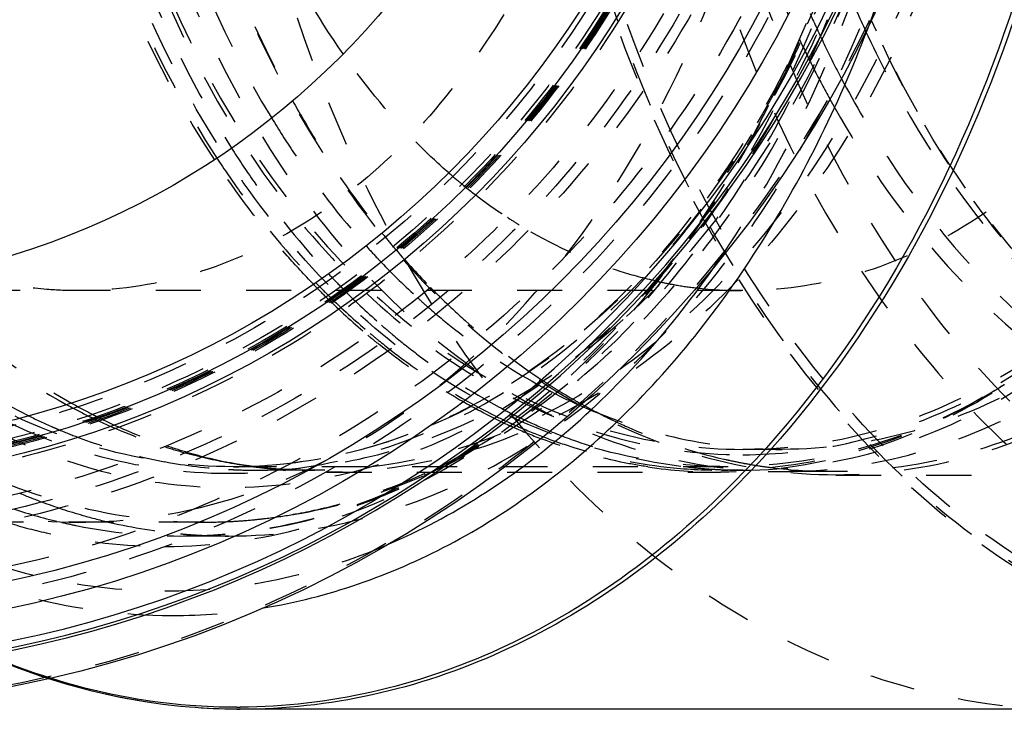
# Model space of a CAD drawing. Header units: millimetres. Extents: x 229 to 769, y 324 to 676.
# Tile 3 of 11: x 444 to 586, y 324 to 423. Entities that reach past the tile are written whole.
import ezdxf

# ---------------------------------------------------------------- set-up
doc = ezdxf.new("R2010")
doc.units = ezdxf.units.MM
doc.header["$LTSCALE"] = 65.185185
doc.linetypes.add('HIDDEN', pattern=[0.2, 0.1, -0.1])
for name, color, linetype in [('FASEN', 7, 'CONTINUOUS'), ('KOERPER', 7, 'CONTINUOUS'), ('KONST.EL_MIT_GEO', 7, 'CONTINUOUS')]:
    doc.layers.add(name, color=color, linetype=linetype)

msp = doc.modelspace()

# ---------------------------------------------------------------- linework, layer by layer
at = {"layer": 'FASEN', "color": 8, "linetype": 'HIDDEN'}
msp.add_circle((408.72, 498.5), 140, dxfattribs=at)
for centre, radius, start, end in [((540.29, 443.42), 86.06, 299.4976, 301.3376), ((539.61, 444.55), 87.38, 301.3344, 301.8838)]:
    msp.add_arc(centre, radius, start, end, dxfattribs=at)
for points, knots in [([(545.9, 358.5), (539.4, 358.5), (526.1, 360.39), (507.22, 368.64), (489.98, 381.88), (469.43, 406.08), (451.6, 445.53), (444.47, 498.5), (451.6, 551.47), (469.43, 590.92), (489.98, 615.12), (507.22, 628.36), (526.1, 636.61), (539.4, 638.5), (545.9, 638.5)], [0, 0, 0, 0, 0.051728, 0.105332, 0.162247, 0.223214, 0.356474, 0.5, 0.643525, 0.776786, 0.837753, 0.894668, 0.948271, 1, 1, 1, 1]), ([(582.67, 368.51), (577, 365.31), (565.06, 360.26), (552.2, 358.5), (545.9, 358.5)], [0, 0, 0, 0, 0.508412, 1, 1, 1, 1])]:
    msp.add_open_spline(points, degree=3, knots=knots, dxfattribs=at)
at = {"layer": 'KOERPER', "color": 8, "linetype": 'HIDDEN'}
for p, q in [((508.01, 398.85), (507.87, 398.96)), ((548.02, 383.9), (408.72, 383.9)), ((470.24, 350.5), (408.72, 350.5))]:
    msp.add_line(p, q, dxfattribs=at)
msp.add_circle((408.72, 498.5), 148, dxfattribs=at)
at = {"layer": 'KOERPER', "color": 7, "linetype": 'Continuous'}
msp.add_circle((408.72, 498.5), 114.6, dxfattribs=at)
at = {"layer": 'KOERPER', "color": 8, "linetype": 'HIDDEN'}
for centre, radius, start, end in [((558.87, 462.16), 81.21, 228.9724, 230.718), ((557.95, 461.03), 79.76, 230.7222, 231.1079), ((555.47, 457.83), 75.71, 231.1765, 236.7671), ((553.61, 455.03), 72.34, 236.7831, 238.4114), ((548.31, 443.16), 59.29, 257.5568, 258.3164), ((548.22, 442.77), 58.88, 258.3153, 260.18), ((548.11, 442.1), 58.21, 260.1783, 263.2914), ((548.03, 441.44), 57.54, 263.2941, 269.9931), ((452.05, 425.21), 74.71, 270.0171, 283.6903)]:
    msp.add_arc(centre, radius, start, end, dxfattribs=at)
for points, knots in [([(347.42, 498.5), (347.42, 479.44), (352.38, 442.48), (371.23, 400.8), (392.96, 375.22), (411.18, 361.22), (431.14, 352.49), (445.2, 350.5), (452.07, 350.5)], [0, 0, 0, 0, 0.287048, 0.553568, 0.675502, 0.789331, 0.896544, 1, 1, 1, 1]), ([(533.11, 498.5), (533.11, 483.74), (529.26, 455.12), (514.67, 422.85), (497.85, 403.04), (483.73, 392.2), (468.28, 385.44), (457.39, 383.9), (452.07, 383.9)], [0, 0, 0, 0, 0.287048, 0.553568, 0.675502, 0.789331, 0.896544, 1, 1, 1, 1]), ([(629.06, 498.5), (629.06, 483.74), (625.21, 455.12), (610.62, 422.85), (593.8, 403.04), (579.69, 392.2), (564.23, 385.44), (553.34, 383.9), (548.02, 383.9)], [0, 0, 0, 0, 0.287048, 0.553568, 0.675502, 0.789331, 0.896544, 1, 1, 1, 1]), ([(469.73, 352.62), (474.47, 353.77), (483.92, 357.04), (502.09, 367.2), (522.52, 386.58), (541.01, 417.14), (548.85, 440.69), (551.68, 453.13)], [0, 0, 0, 0, 0.107593, 0.219089, 0.457232, 0.718658, 1, 1, 1, 1]), ([(505.57, 400.89), (504.16, 402.11), (498.55, 407.34), (493.63, 413.29), (490.31, 418.06)], [0, 0, 0, 0, 0.242346, 1, 1, 1, 1]), ([(535.53, 385.27), (533.82, 385.65), (526.9, 387.5), (520.32, 390.57), (515.72, 393.4)], [0, 0, 0, 0, 0.244905, 1, 1, 1, 1]), ([(452.07, 383.9), (450.56, 383.9), (444.49, 384.14), (438.46, 385.35), (434.12, 386.75)], [0, 0, 0, 0, 0.248472, 1, 1, 1, 1])]:
    msp.add_open_spline(points, degree=3, knots=knots, dxfattribs=at)
at = {"layer": 'KOERPER', "color": 7, "linetype": 'Continuous'}
msp.add_open_spline([(490.31, 418.06), (486.51, 423.51), (472.58, 448.11), (466.99, 476.98), (466.99, 498.5)], degree=3, knots=[0, 0, 0, 0, 0.235913, 1, 1, 1, 1], dxfattribs=at)
at = {"layer": 'KONST.EL_MIT_GEO', "color": 8, "linetype": 'HIDDEN'}
for p, q in [((559.75, 419.48), (559.87, 419.24)), ((558.14, 416.15), (558.29, 415.85)), ((497.85, 389.9), (497.96, 389.78)), ((495.66, 388.16), (495.81, 388.01)), ((490.32, 384.13), (490.45, 384)), ((488.34, 382.5), (488.17, 382.67)), ((488.52, 382.89), (488.7, 382.72)), ((553.68, 361), (548.02, 361)), ((545.27, 359.59), (545.39, 359.57)), ((545.39, 359.57), (545.54, 359.53)), ((473.8, 359.1), (475.47, 358.8)), ((545.9, 358.5), (474.48, 358.5)), ((474.58, 358.97), (474.82, 358.92)), ((486.22, 358), (477.66, 358)), ((487.92, 357.7), (544.77, 357.7)), ((548.02, 358), (544.98, 358)), ((561.1, 357.8), (553.68, 357.8)), ((561.46, 357.3), (639.24, 357.3)), ((451.7, 350.03), (451.98, 349.97)), ((473.78, 348.5), (466.79, 348.5)), ((496.63, 347.21), (496.88, 347.32))]:
    msp.add_line(p, q, dxfattribs=at)
at = {"layer": 'KONST.EL_MIT_GEO', "color": 7, "linetype": 'Continuous'}
for p, q in [((478.68, 338.1), (478.83, 338.12)), ((595.4, 323.5), (475.48, 323.5))]:
    msp.add_line(p, q, dxfattribs=at)
for radius in [175, 163.86, 160, 142.5, 140.7, 137.5]:
    msp.add_circle((408.72, 498.5), radius, dxfattribs=at)
at = {"layer": 'KONST.EL_MIT_GEO', "color": 8, "linetype": 'HIDDEN'}
for radius in [174.71, 161.46, 157.93, 151.5, 150, 148, 143, 141.2, 141, 140.8, 140.5, 140, 138.27]:
    msp.add_circle((408.72, 498.5), radius, dxfattribs=at)
at = {"layer": 'KONST.EL_MIT_GEO', "color": 7, "linetype": 'Continuous'}
for centre, radius, start, end in [((408.72, 498.5), 169.84, 108.2065, 71.7935), ((408.72, 498.5), 169.46, 108.2136, 71.7864), ((408.72, 498.5), 168.5, 108.2222, 71.7778), ((475.48, 411.17), 87.67, 269.6666, 270), ((474.98, 410.9), 87.1, 270, 270.3224)]:
    msp.add_arc(centre, radius, start, end, dxfattribs=at)
at = {"layer": 'KONST.EL_MIT_GEO', "color": 8, "linetype": 'HIDDEN'}
for centre, radius, start, end in [((709.77, 488.11), 158.75, 202.5898, 204.8686), ((700.41, 486.98), 156.02, 203.8575, 205.6369), ((694.69, 485.46), 153.13, 205.2265, 206.9114), ((695.9, 484.81), 151.02, 205.7364, 207.7202), ((690.13, 483.14), 148.02, 207.0384, 208.9222), ((588.17, 467.41), 119.02, 219.193, 220.3922), ((575.63, 464.18), 110.33, 221.988, 223.2898), ((586.96, 466.4), 117.44, 220.3943, 220.6408), ((584.15, 463.95), 113.71, 220.7122, 224.4012), ((574.44, 463.07), 108.71, 223.2924, 223.558), ((571.88, 460.6), 105.15, 223.6601, 227.679), ((568.81, 461.89), 110.48, 223.1471, 224.461), ((564.26, 460.51), 108.86, 224.0505, 225.4069), ((564.35, 460.52), 108.52, 224.0498, 225.4163), ((567.66, 460.77), 108.88, 224.4636, 224.7387), ((565.1, 458.2), 105.25, 224.8262, 228.8802), ((580.21, 460.17), 108.25, 224.4321, 225.5018), ((563.13, 459.37), 107.25, 225.4097, 225.6576), ((563.34, 459.49), 107.07, 225.4188, 225.6751), ((559.96, 456.02), 102.64, 225.7481, 229.93), ((560.96, 457.02), 103.64, 225.7961, 229.9248), ((568.48, 456.94), 100.15, 227.7111, 228.8649), ((561.79, 454.49), 100.29, 228.9126, 230.0847), ((557.49, 453.11), 98.82, 229.9398, 231.1593), ((557.65, 453.17), 98.56, 229.9586, 231.1703), ((558.03, 442.33), 82.15, 241.1404, 242.5269), ((568.17, 445.46), 89.21, 236.7067, 237.8446), ((567.52, 444.42), 87.99, 237.8451, 238.782), ((538.98, 443.85), 87.1, 300.1086, 301.9314), ((538.26, 445.01), 88.46, 301.9282, 302.4723), ((557.46, 441.24), 80.92, 242.5279, 243.5473), ((556.71, 439.71), 79.22, 243.5424, 246.0457), ((566.6, 442.9), 86.21, 238.7778, 240.9754), ((490.34, 440.49), 83.24, 241.2996, 243.7143), ((492.4, 441.03), 84.18, 240.6314, 242.9446), ((551.99, 440.2), 82.92, 241.818, 243.8968), ((565.45, 440.82), 83.83, 240.9759, 243.1418), ((480.67, 438.26), 80.76, 243.7314, 246.3993), ((489.67, 439.14), 81.74, 243.7203, 244.216), ((491.72, 439.72), 82.7, 242.9501, 243.431), ((489.51, 438.81), 81.37, 244.2162, 244.4512), ((488.33, 436.28), 78.58, 244.4257, 252.3219), ((491.56, 439.4), 82.34, 243.4312, 243.653), ((490.3, 436.78), 79.44, 243.6274, 251.2893), ((548.21, 438.99), 81.88, 242.8802, 245.2766), ((548.34, 438.97), 81.55, 243.0217, 245.3136), ((551.36, 438.92), 81.49, 243.9007, 244.6775), ((550.65, 437.39), 79.8, 244.6707, 247.5839), ((480.07, 436.91), 79.28, 246.4062, 246.9727), ((479.95, 436.63), 78.98, 246.9729, 247.2084), ((547.57, 437.63), 80.38, 245.282, 245.9958), ((547.73, 437.67), 80.11, 245.3186, 246.0781), ((546.94, 436.19), 78.81, 245.9887, 249.1707), ((547.14, 436.31), 78.63, 246.0711, 249.2054), ((487.06, 432.58), 74.67, 252.3907, 254.8338), ((488.95, 433.06), 75.48, 251.3565, 253.6738), ((477.97, 430.53), 72.56, 256.408, 259.3257), ((486.59, 430.81), 72.84, 254.8274, 259.8899), ((488.41, 431.18), 73.53, 253.6655, 258.5451), ((477.74, 429.26), 71.26, 259.3195, 266.808), ((486.38, 429.73), 71.74, 259.902, 261.548), ((488.17, 430.07), 72.38, 258.5592, 259.1811), ((474.48, 428.42), 69.92, 270.0013, 272.5839), ((488.13, 429.86), 72.17, 259.3722, 259.9027), ((487.96, 428.83), 71.13, 259.8895, 269.966), ((486.32, 429.35), 71.35, 261.5482, 263.0698), ((474.47, 428.72), 70.22, 272.5835, 274.0415), ((486.3, 429.12), 71.12, 263.0704, 263.5104), ((486.26, 428.78), 70.78, 263.5086, 266.5843), ((544.8, 428.62), 70.92, 261.48, 269.9788), ((545, 428.53), 70.53, 263.5045, 269.9888), ((548.06, 428.83), 70.83, 263.4724, 265.9407), ((548.04, 428.46), 70.46, 265.9418, 267.5178), ((561.43, 430.48), 72.7, 257.3781, 257.8079), ((561.36, 430.18), 72.39, 257.807, 259.5326), ((561.28, 429.72), 71.93, 259.5328, 261.2028), ((561.22, 429.33), 71.54, 261.2031, 262.7093), ((561.12, 428.52), 70.72, 262.7025, 269.9852), ((477.67, 428.39), 70.39, 266.8262, 267.3974), ((477.66, 428.17), 70.17, 267.3965, 269.9987), ((486.23, 428.22), 70.22, 266.5851, 269.9975), ((544.98, 428.01), 70.01, 270.0001, 270.7667), ((548.03, 428.27), 70.27, 267.5182, 268.2528), ((548.03, 428.19), 70.19, 268.2529, 268.7362), ((548.02, 428.07), 70.07, 268.736, 269.9997), ((475.84, 431.49), 83.29, 247.2522, 249.5951), ((475.02, 429.26), 80.91, 249.5868, 254.0302), ((467.58, 427.77), 79.35, 251.7556, 256.982), ((474.38, 427.08), 78.64, 254.0397, 256.9768), ((470.12, 425.7), 75.21, 276.8766, 279.881), ((470.03, 426.27), 75.78, 279.878, 280.2725), ((467.14, 425.97), 77.49, 256.9989, 258.5079), ((466.85, 424.42), 75.92, 258.7084, 269.9587), ((473.96, 425.21), 76.72, 256.972, 264.6687), ((470.24, 424.62), 74.12, 270.0007, 273.0969), ((470.23, 424.78), 74.28, 273.0975, 275.3327), ((470.21, 425.02), 74.52, 275.3329, 276.8736), ((473.81, 423.99), 75.49, 264.6935, 265.9585), ((473.79, 423.75), 75.25, 265.9586, 267.1658), ((473.78, 423.43), 74.93, 267.165, 269.9984), ((465.58, 418.47), 81.44, 270.026, 279.2549)]:
    msp.add_arc(centre, radius, start, end, dxfattribs=at)
for points, knots in [([(475.48, 323.5), (467.36, 323.5), (450.73, 325.86), (427.13, 336.18), (405.58, 352.73), (379.9, 382.97), (362.36, 421.8), (353.3, 464.45), (350.95, 498.5), (353.3, 532.55), (362.36, 575.2), (379.9, 614.03), (405.58, 644.27), (427.13, 660.82), (450.73, 671.14), (467.36, 673.5), (475.48, 673.5)], [0, 0, 0, 0, 0.051692, 0.105258, 0.162132, 0.223055, 0.356218, 0.427422, 0.5, 0.572578, 0.643782, 0.776945, 0.837868, 0.894742, 0.948308, 1, 1, 1, 1]), ([(595.4, 673.5), (587.27, 673.5), (570.65, 671.14), (547.05, 660.82), (525.5, 644.27), (499.81, 614.03), (482.27, 575.2), (473.22, 532.55), (470.87, 498.5), (473.22, 464.45), (482.27, 421.8), (499.81, 382.97), (525.5, 352.73), (547.05, 336.18), (570.65, 325.86), (587.27, 323.5), (595.4, 323.5)], [0, 0, 0, 0, 0.051692, 0.105258, 0.162132, 0.223055, 0.356218, 0.427422, 0.5, 0.572578, 0.643782, 0.776945, 0.837868, 0.894742, 0.948308, 1, 1, 1, 1]), ([(649.87, 662.36), (642.26, 662.36), (626.69, 660.16), (604.6, 650.49), (584.42, 635), (560.36, 606.67), (539.5, 560.5), (531.15, 498.5), (539.5, 436.5), (560.36, 390.33), (584.42, 362), (604.6, 346.51), (626.69, 336.84), (642.26, 334.64), (649.87, 334.64)], [0, 0, 0, 0, 0.05173, 0.105334, 0.162249, 0.223216, 0.356476, 0.5, 0.643524, 0.776784, 0.837751, 0.894666, 0.94827, 1, 1, 1, 1]), ([(637.12, 328.66), (630.04, 328.66), (615.6, 330.49), (594.87, 338.57), (575.58, 351.62), (551.9, 375.7), (529.39, 415.91), (516.07, 471.91), (516.76, 530.9), (529.3, 578.04), (546.25, 610.89), (561.57, 631.65), (579.28, 648.36), (592.72, 656.64), (599.6, 659.84)], [0, 0, 0, 0, 0.050721, 0.102945, 0.157883, 0.21627, 0.343448, 0.481887, 0.624224, 0.761825, 0.826681, 0.888014, 0.945677, 1, 1, 1, 1]), ([(599.66, 659.47), (592.8, 656.28), (579.39, 648.02), (561.73, 631.35), (546.45, 610.63), (529.53, 577.86), (517.03, 530.81), (516.34, 471.96), (529.63, 416.08), (552.09, 375.97), (575.72, 351.95), (594.96, 338.92), (615.65, 330.86), (637.12, 328.14), (658.58, 330.86), (679.27, 338.92), (698.52, 351.95), (722.15, 375.97), (744.6, 416.08), (757.9, 471.96), (757.21, 530.81), (744.71, 577.86), (727.79, 610.63), (712.51, 631.35), (694.84, 648.02), (681.44, 656.28), (674.57, 659.47)], [0, 0, 0, 0, 0.027162, 0.055995, 0.086662, 0.119091, 0.187892, 0.25906, 0.328279, 0.391867, 0.421059, 0.448528, 0.47464, 0.5, 0.52536, 0.551472, 0.578941, 0.608133, 0.671721, 0.74094, 0.812108, 0.880909, 0.913338, 0.944005, 0.972838, 1, 1, 1, 1]), ([(637.64, 330), (630.62, 330), (616.29, 331.82), (595.73, 339.83), (576.59, 352.78), (553.1, 376.66), (530.77, 416.55), (517.55, 472.1), (518.23, 530.62), (530.66, 577.39), (547.48, 609.98), (562.67, 630.58), (580.23, 647.15), (593.56, 655.37), (600.39, 658.55)], [0, 0, 0, 0, 0.050722, 0.102946, 0.157882, 0.216266, 0.343439, 0.481873, 0.624208, 0.761811, 0.82667, 0.888006, 0.945675, 1, 1, 1, 1]), ([(651.97, 658.5), (644.54, 658.5), (629.34, 656.34), (607.76, 646.91), (588.06, 631.78), (564.57, 604.12), (544.2, 559.03), (536.05, 498.5), (544.2, 437.97), (564.57, 392.88), (588.06, 365.22), (607.76, 350.09), (629.34, 340.66), (644.54, 338.5), (651.97, 338.5)], [0, 0, 0, 0, 0.051729, 0.105334, 0.162249, 0.223216, 0.356476, 0.5, 0.643524, 0.776784, 0.837751, 0.894666, 0.948271, 1, 1, 1, 1]), ([(466.79, 348.5), (473.76, 348.5), (488.01, 350.52), (508.24, 359.36), (526.71, 373.55), (548.73, 399.48), (567.83, 441.75), (575.47, 498.5), (567.83, 555.25), (548.73, 597.52), (526.71, 623.45), (508.24, 637.64), (488.01, 646.48), (473.76, 648.5), (466.79, 648.5)], [0, 0, 0, 0, 0.051729, 0.105334, 0.162249, 0.223216, 0.356476, 0.5, 0.643524, 0.776784, 0.837751, 0.894666, 0.948271, 1, 1, 1, 1]), ([(473.78, 348.5), (480.74, 348.5), (494.99, 350.52), (515.22, 359.37), (533.69, 373.55), (555.71, 399.48), (574.81, 441.75), (582.45, 498.5), (574.81, 555.25), (555.71, 597.52), (533.69, 623.45), (515.22, 637.63), (494.99, 646.48), (480.74, 648.5), (473.78, 648.5)], [0, 0, 0, 0, 0.05173, 0.105334, 0.162249, 0.223216, 0.356476, 0.5, 0.643524, 0.776784, 0.837751, 0.894666, 0.94827, 1, 1, 1, 1]), ([(466.79, 348.5), (473.24, 348.5), (486.44, 350.28), (505.34, 358.11), (522.85, 370.77), (544.21, 394.18), (563.76, 432.98), (573.69, 486.16), (569.87, 540.9), (555.1, 583.27), (536.84, 611.21), (521.06, 627.8), (503.38, 639.97), (490.41, 644.93), (483.94, 646.47)], [0, 0, 0, 0, 0.050255, 0.10238, 0.157808, 0.21729, 0.347884, 0.489924, 0.634234, 0.770885, 0.834094, 0.893127, 0.948152, 1, 1, 1, 1]), ([(651.97, 356), (645.35, 356), (631.81, 357.92), (612.6, 366.32), (595.05, 379.8), (574.13, 404.43), (555.98, 444.59), (548.73, 498.5), (555.98, 552.41), (574.13, 592.57), (595.05, 617.2), (612.6, 630.68), (631.81, 639.08), (645.35, 641), (651.97, 641)], [0, 0, 0, 0, 0.05173, 0.105334, 0.162249, 0.223216, 0.356476, 0.5, 0.643524, 0.776784, 0.837751, 0.894666, 0.94827, 1, 1, 1, 1]), ([(561.46, 357.3), (554.9, 357.3), (541.49, 359.2), (522.45, 367.53), (505.06, 380.88), (484.33, 405.29), (466.35, 445.08), (459.16, 498.5), (466.35, 551.92), (484.33, 591.71), (505.06, 616.12), (522.45, 629.47), (541.49, 637.8), (554.9, 639.7), (561.46, 639.7)], [0, 0, 0, 0, 0.05173, 0.105334, 0.162249, 0.223216, 0.356476, 0.5, 0.643524, 0.776784, 0.837751, 0.894666, 0.94827, 1, 1, 1, 1]), ([(561.46, 639.7), (568.01, 639.7), (581.43, 637.8), (600.47, 629.47), (617.86, 616.12), (638.59, 591.71), (656.57, 551.92), (663.76, 498.5), (656.57, 445.08), (638.59, 405.29), (617.86, 380.88), (600.47, 367.53), (581.43, 359.2), (568.01, 357.3), (561.46, 357.3)], [0, 0, 0, 0, 0.05173, 0.105334, 0.162249, 0.223216, 0.356476, 0.5, 0.643524, 0.776784, 0.837751, 0.894666, 0.94827, 1, 1, 1, 1]), ([(473.78, 357.5), (467.23, 357.5), (453.83, 359.4), (434.82, 367.71), (417.46, 381.05), (396.76, 405.42), (378.8, 445.15), (371.62, 498.5), (378.8, 551.85), (396.76, 591.58), (417.46, 615.95), (434.82, 629.29), (453.83, 637.6), (467.23, 639.5), (473.78, 639.5)], [0, 0, 0, 0, 0.051729, 0.105334, 0.162249, 0.223216, 0.356476, 0.5, 0.643524, 0.776784, 0.837751, 0.894666, 0.948271, 1, 1, 1, 1]), ([(474.48, 358.5), (467.98, 358.5), (454.68, 360.39), (435.8, 368.64), (418.56, 381.88), (398.01, 406.08), (380.19, 445.53), (373.05, 498.5), (380.19, 551.47), (398.01, 590.92), (418.56, 615.12), (435.8, 628.36), (454.68, 636.61), (467.98, 638.5), (474.48, 638.5)], [0, 0, 0, 0, 0.05173, 0.105334, 0.162249, 0.223216, 0.356476, 0.5, 0.643524, 0.776784, 0.837751, 0.894666, 0.94827, 1, 1, 1, 1]), ([(553.68, 639.2), (547.15, 639.2), (533.78, 637.3), (514.81, 629.01), (497.48, 615.7), (476.83, 591.38), (458.91, 551.73), (451.74, 498.5), (458.91, 445.27), (476.83, 405.62), (497.48, 381.3), (514.81, 367.99), (533.78, 359.7), (547.15, 357.8), (553.68, 357.8)], [0, 0, 0, 0, 0.05173, 0.105334, 0.162249, 0.223216, 0.356476, 0.5, 0.643524, 0.776784, 0.837751, 0.894666, 0.94827, 1, 1, 1, 1]), ([(473.78, 639.5), (480.32, 639.5), (493.72, 637.6), (512.73, 629.29), (530.1, 615.95), (550.8, 591.58), (568.75, 551.85), (575.93, 498.5), (568.75, 445.15), (550.8, 405.42), (530.1, 381.05), (512.73, 367.71), (493.72, 359.4), (480.32, 357.5), (473.78, 357.5)], [0, 0, 0, 0, 0.051729, 0.105334, 0.162249, 0.223216, 0.356476, 0.5, 0.643524, 0.776784, 0.837751, 0.894666, 0.948271, 1, 1, 1, 1]), ([(474.48, 638.5), (480.95, 638.5), (494.18, 636.62), (512.97, 628.39), (530.16, 615.18), (550.68, 590.99), (568.49, 551.51), (575.62, 498.5), (568.49, 445.49), (550.68, 406.01), (530.16, 381.82), (512.97, 368.61), (494.18, 360.38), (480.95, 358.5), (474.48, 358.5)], [0, 0, 0, 0, 0.051492, 0.104916, 0.161739, 0.222702, 0.356152, 0.5, 0.643847, 0.777298, 0.838261, 0.895084, 0.948508, 1, 1, 1, 1]), ([(486.22, 639), (492.75, 639), (506.1, 637.11), (525.04, 628.82), (542.34, 615.54), (562.97, 591.25), (580.86, 551.66), (588.01, 498.5), (580.86, 445.34), (562.97, 405.75), (542.34, 381.46), (525.04, 368.18), (506.1, 359.89), (492.75, 358), (486.22, 358)], [0, 0, 0, 0, 0.05173, 0.105334, 0.162249, 0.223216, 0.356476, 0.5, 0.643524, 0.776784, 0.837751, 0.894666, 0.94827, 1, 1, 1, 1]), ([(487.92, 639.3), (494.46, 639.3), (507.84, 637.4), (526.82, 629.1), (544.16, 615.79), (564.83, 591.45), (582.76, 551.77), (589.93, 498.5), (582.76, 445.23), (564.83, 405.55), (544.16, 381.21), (526.82, 367.9), (507.84, 359.6), (494.46, 357.7), (487.92, 357.7)], [0, 0, 0, 0, 0.05173, 0.105334, 0.162249, 0.223216, 0.356476, 0.5, 0.643524, 0.776784, 0.837751, 0.894666, 0.94827, 1, 1, 1, 1]), ([(544.77, 639.3), (551.31, 639.3), (564.69, 637.4), (583.67, 629.1), (601.01, 615.79), (621.68, 591.45), (639.61, 551.77), (646.78, 498.5), (639.61, 445.23), (621.68, 405.55), (601.01, 381.21), (583.67, 367.9), (564.69, 359.6), (551.31, 357.7), (544.77, 357.7)], [0, 0, 0, 0, 0.05173, 0.105334, 0.162249, 0.223216, 0.356476, 0.5, 0.643524, 0.776784, 0.837751, 0.894666, 0.94827, 1, 1, 1, 1]), ([(548.02, 358), (554.55, 358), (567.9, 359.89), (586.84, 368.18), (604.14, 381.46), (624.77, 405.75), (642.66, 445.34), (649.82, 498.5), (642.66, 551.66), (624.77, 591.25), (604.14, 615.54), (586.84, 628.82), (567.9, 637.11), (554.55, 639), (548.02, 639)], [0, 0, 0, 0, 0.05173, 0.105334, 0.162249, 0.223216, 0.356476, 0.5, 0.643524, 0.776784, 0.837751, 0.894666, 0.94827, 1, 1, 1, 1]), ([(553.68, 357.8), (560.21, 357.8), (573.58, 359.7), (592.55, 367.99), (609.88, 381.3), (630.53, 405.62), (648.45, 445.27), (655.62, 498.5), (648.45, 551.73), (630.53, 591.38), (609.88, 615.7), (592.55, 629.01), (573.58, 637.3), (560.21, 639.2), (553.68, 639.2)], [0, 0, 0, 0, 0.05173, 0.105334, 0.162249, 0.223216, 0.356476, 0.5, 0.643524, 0.776784, 0.837751, 0.894666, 0.94827, 1, 1, 1, 1]), ([(561.1, 639.2), (567.64, 639.2), (581.01, 637.3), (599.98, 629.01), (617.3, 615.7), (637.96, 591.38), (655.88, 551.73), (663.04, 498.5), (655.88, 445.27), (637.96, 405.62), (617.3, 381.3), (599.98, 367.99), (581.01, 359.7), (567.64, 357.8), (561.1, 357.8)], [0, 0, 0, 0, 0.05173, 0.105334, 0.162249, 0.223216, 0.356476, 0.5, 0.643524, 0.776784, 0.837751, 0.894666, 0.94827, 1, 1, 1, 1]), ([(548.02, 636.77), (541.6, 636.77), (528.47, 634.91), (509.82, 626.75), (492.8, 613.68), (472.5, 589.78), (454.89, 550.81), (447.85, 498.5), (454.89, 446.19), (472.5, 407.22), (492.8, 383.32), (509.82, 370.25), (528.47, 362.09), (541.6, 360.23), (548.02, 360.23)], [0, 0, 0, 0, 0.05173, 0.105334, 0.162249, 0.223216, 0.356475, 0.5, 0.643525, 0.776784, 0.837751, 0.894666, 0.94827, 1, 1, 1, 1]), ([(548.02, 636), (541.64, 636), (528.57, 634.15), (510.03, 626.04), (493.1, 613.04), (472.92, 589.27), (455.41, 550.52), (448.4, 498.5), (455.41, 446.48), (472.92, 407.73), (493.1, 383.96), (510.03, 370.96), (528.57, 362.85), (541.64, 361), (548.02, 361)], [0, 0, 0, 0, 0.05173, 0.105334, 0.162249, 0.223216, 0.356475, 0.5, 0.643525, 0.776784, 0.837751, 0.894666, 0.94827, 1, 1, 1, 1]), ([(548.02, 361), (554.41, 361), (567.47, 362.85), (586.01, 370.96), (602.94, 383.96), (623.13, 407.73), (640.64, 446.48), (647.64, 498.5), (640.64, 550.52), (623.13, 589.27), (602.94, 613.04), (586.01, 626.04), (567.47, 634.15), (554.41, 636), (548.02, 636)], [0, 0, 0, 0, 0.05173, 0.105334, 0.162249, 0.223216, 0.356475, 0.5, 0.643525, 0.776784, 0.837751, 0.894666, 0.94827, 1, 1, 1, 1]), ([(553.68, 636), (560.06, 636), (573.13, 634.15), (591.67, 626.04), (608.6, 613.04), (628.79, 589.27), (646.3, 550.52), (653.3, 498.5), (646.3, 446.48), (628.79, 407.73), (608.6, 383.96), (591.67, 370.96), (573.13, 362.85), (560.06, 361), (553.68, 361)], [0, 0, 0, 0, 0.05173, 0.105334, 0.162249, 0.223216, 0.356476, 0.5, 0.643524, 0.776784, 0.837751, 0.894666, 0.94827, 1, 1, 1, 1]), ([(471.74, 402.8), (462.89, 416.31), (449.51, 447.65), (442.99, 498.5), (449.51, 549.35), (462.89, 580.69), (471.74, 594.2)], [0, 0, 0, 0, 0.241569, 0.5, 0.758431, 1, 1, 1, 1]), ([(472.09, 593.97), (463.26, 580.48), (449.92, 549.22), (443.42, 498.5), (449.92, 447.78), (463.26, 416.52), (472.09, 403.03)], [0, 0, 0, 0, 0.241576, 0.5, 0.758424, 1, 1, 1, 1]), ([(474.2, 592.52), (465.68, 579.14), (452.82, 548.34), (446.54, 498.5), (452.82, 448.66), (465.68, 417.86), (474.2, 404.48)], [0, 0, 0, 0, 0.241874, 0.5, 0.758126, 1, 1, 1, 1]), ([(480.01, 588.23), (472.14, 575.32), (460.28, 545.89), (454.48, 498.5), (460.28, 451.11), (472.14, 421.68), (480.01, 408.77)], [0, 0, 0, 0, 0.24234, 0.5, 0.75766, 1, 1, 1, 1]), ([(483.03, 585.71), (475.87, 572.9), (465.11, 544.26), (459.82, 498.5), (465.11, 452.74), (475.87, 424.1), (483.03, 411.29)], [0, 0, 0, 0, 0.243201, 0.5, 0.756799, 1, 1, 1, 1]), ([(553.28, 583.26), (560.03, 570.71), (570.18, 542.86), (575.17, 498.52), (570.19, 454.18), (560.04, 426.32), (553.29, 413.77)], [0, 0, 0, 0, 0.243552, 0.49999, 0.756434, 1, 1, 1, 1]), ([(566.39, 422.6), (570.87, 434.49), (577.58, 459.57), (580.91, 498.5), (577.58, 537.43), (570.87, 562.51), (566.39, 574.4)], [0, 0, 0, 0, 0.246307, 0.5, 0.753693, 1, 1, 1, 1]), ([(365.59, 498.5), (365.59, 479.44), (370.55, 442.48), (389.4, 400.8), (411.13, 375.22), (429.35, 361.22), (449.31, 352.49), (463.37, 350.5), (470.24, 350.5)], [0, 0, 0, 0, 0.287048, 0.553568, 0.675502, 0.789331, 0.896544, 1, 1, 1, 1]), ([(372.66, 498.5), (372.66, 480.08), (376.37, 452.61), (388.87, 419.18), (401.36, 397.39), (416.66, 379.38), (434.27, 365.86), (453.56, 357.43), (473.78, 354.55), (493.99, 357.43), (513.29, 365.86), (530.89, 379.38), (546.19, 397.39), (558.69, 419.18), (571.19, 452.61), (574.89, 480.08), (574.89, 498.5)], [0, 0, 0, 0, 0.143395, 0.211975, 0.276985, 0.337897, 0.394761, 0.448319, 0.5, 0.551681, 0.605239, 0.662103, 0.723015, 0.788025, 0.856605, 1, 1, 1, 1]), ([(502.03, 357.26), (507.53, 359.66), (518.31, 365.78), (532.79, 378.07), (545.61, 393.32), (560.41, 417.52), (573.01, 452.84), (576.36, 483.08), (576.36, 498.5)], [0, 0, 0, 0, 0.107259, 0.219565, 0.337663, 0.461664, 0.724519, 1, 1, 1, 1]), ([(506.49, 359.66), (516.91, 365.1), (531.35, 376.83), (546.61, 396.48), (560.23, 420.24), (571.81, 454.47), (574.89, 483.63), (574.89, 498.5)], [0, 0, 0, 0, 0.21793, 0.3363, 0.460701, 0.724243, 1, 1, 1, 1]), ([(544.13, 387.66), (549.36, 395.17), (568.56, 429.06), (576.26, 468.85), (576.26, 498.5)], [0, 0, 0, 0, 0.235916, 1, 1, 1, 1]), ([(464.58, 347), (471.48, 347), (485.59, 348.96), (505.66, 357.55), (524.05, 371.35), (546.11, 396.63), (565.61, 438), (571.26, 474.86), (571.66, 493.95)], [0, 0, 0, 0, 0.103768, 0.211163, 0.32499, 0.446748, 0.712775, 1, 1, 1, 1]), ([(547.7, 442.13), (548.29, 440.22), (550.72, 432.77), (553.66, 425.48), (556.16, 420.19)], [0, 0, 0, 0, 0.253929, 1, 1, 1, 1]), ([(531.23, 380.18), (534.56, 383.2), (547.83, 396.89), (557.63, 413.71), (563.23, 427.12)], [0, 0, 0, 0, 0.23625, 1, 1, 1, 1]), ([(597.33, 379.13), (594.19, 381.95), (581.6, 394.77), (572.1, 410.45), (566.54, 422.99)], [0, 0, 0, 0, 0.235237, 1, 1, 1, 1]), ([(565.74, 421.35), (567.7, 417.11), (575.84, 401.44), (587, 387.2), (596.8, 378.66)], [0, 0, 0, 0, 0.264247, 1, 1, 1, 1]), ([(553.29, 413.77), (549.1, 405.97), (539.62, 391.61), (521.75, 374.22), (501.44, 362.61), (486.66, 359.19), (479.42, 358.67)], [0, 0, 0, 0, 0.277051, 0.53404, 0.77295, 1, 1, 1, 1]), ([(562.22, 414.57), (564.26, 410.68), (572.64, 396.31), (583.78, 383.43), (593.36, 375.81)], [0, 0, 0, 0, 0.264089, 1, 1, 1, 1]), ([(483.03, 411.29), (483.99, 409.58), (487.87, 402.94), (492.31, 396.63), (495.92, 392.2)], [0, 0, 0, 0, 0.255849, 1, 1, 1, 1]), ([(560.57, 411.55), (564.63, 404.21), (573.71, 390.66), (585.38, 379.19), (591.58, 374.43)], [0, 0, 0, 0, 0.517695, 1, 1, 1, 1]), ([(480.01, 408.77), (481.03, 407.1), (485.14, 400.66), (489.82, 394.59), (493.62, 390.37)], [0, 0, 0, 0, 0.256245, 1, 1, 1, 1]), ([(474.2, 404.48), (475.25, 402.82), (479.5, 396.47), (484.31, 390.48), (488.2, 386.33)], [0, 0, 0, 0, 0.256243, 1, 1, 1, 1]), ([(486.03, 384.82), (484.73, 386.17), (479.54, 391.8), (474.92, 397.95), (471.74, 402.8)], [0, 0, 0, 0, 0.243934, 1, 1, 1, 1]), ([(472.09, 403.03), (473.17, 401.39), (477.5, 395.08), (482.4, 389.16), (486.36, 385.07)], [0, 0, 0, 0, 0.256334, 1, 1, 1, 1]), ([(427.26, 385.42), (429.01, 383.59), (436.01, 376.77), (444.01, 370.95), (450.36, 367.47)], [0, 0, 0, 0, 0.259032, 1, 1, 1, 1]), ([(428.44, 385.59), (430.16, 383.78), (437.04, 377), (444.88, 371.18), (451.12, 367.67)], [0, 0, 0, 0, 0.258897, 1, 1, 1, 1]), ([(548.02, 360.23), (553.05, 360.23), (563.25, 361.36), (578.05, 366.34), (592.09, 374.46), (600.49, 381.63), (604.48, 385.61)], [0, 0, 0, 0, 0.237616, 0.48067, 0.733725, 1, 1, 1, 1]), ([(419.66, 384.42), (421.57, 382.48), (429.19, 375.29), (437.97, 369.27), (444.93, 365.84)], [0, 0, 0, 0, 0.259705, 1, 1, 1, 1]), ([(504.34, 382.95), (505.5, 381.81), (510.16, 377.44), (515.23, 373.5), (519.2, 370.89)], [0, 0, 0, 0, 0.255792, 1, 1, 1, 1]), ([(502.59, 381.51), (503.84, 380.43), (508.79, 376.31), (514.18, 372.7), (518.38, 370.38)], [0, 0, 0, 0, 0.255934, 1, 1, 1, 1]), ([(477.66, 358), (482.38, 358), (491.95, 358.98), (510.87, 364.83), (523.69, 373.35), (531.23, 380.18)], [0, 0, 0, 0, 0.2396, 0.483914, 1, 1, 1, 1]), ([(497.44, 377.57), (498.66, 376.55), (503.52, 372.69), (508.76, 369.29), (512.83, 367.11)], [0, 0, 0, 0, 0.255548, 1, 1, 1, 1]), ([(510.88, 366.11), (509.54, 366.79), (504.17, 369.73), (499.11, 373.24), (495.51, 376.14)], [0, 0, 0, 0, 0.245115, 1, 1, 1, 1]), ([(495.85, 376.39), (497.07, 375.4), (501.97, 371.65), (507.25, 368.38), (511.35, 366.3)], [0, 0, 0, 0, 0.255469, 1, 1, 1, 1]), ([(582.67, 368.5), (577.02, 365.22), (565.11, 360.03), (552.23, 358.09), (545.92, 358.01)], [0, 0, 0, 0, 0.50871, 1, 1, 1, 1]), ([(524.55, 367.32), (529.16, 365.27), (538.72, 362.09), (548.74, 361), (553.68, 361)], [0, 0, 0, 0, 0.505525, 1, 1, 1, 1]), ([(527.57, 366.03), (529, 365.31), (534.69, 362.63), (540.7, 360.64), (545.27, 359.59)], [0, 0, 0, 0, 0.254327, 1, 1, 1, 1]), ([(449.36, 363.82), (450.31, 363.42), (454.08, 361.92), (457.97, 360.72), (460.92, 360.01)], [0, 0, 0, 0, 0.252527, 1, 1, 1, 1]), ([(534.29, 358.48), (532.99, 358.68), (527.77, 359.61), (522.65, 361.11), (518.92, 362.53)], [0, 0, 0, 0, 0.247842, 1, 1, 1, 1]), ([(519.23, 362.8), (520.67, 362.25), (526.45, 360.26), (532.48, 358.97), (537.02, 358.45)], [0, 0, 0, 0, 0.253192, 1, 1, 1, 1]), ([(520.21, 363.62), (521.82, 362.96), (528.22, 360.56), (534.95, 359.04), (540.01, 358.46)], [0, 0, 0, 0, 0.2538, 1, 1, 1, 1]), ([(483.54, 351.7), (485.51, 352.06), (493.43, 353.82), (501.07, 356.83), (506.49, 359.66)], [0, 0, 0, 0, 0.246057, 1, 1, 1, 1]), ([(470.24, 350.5), (475.64, 350.5), (486.56, 351.67), (496.99, 355.07), (502.03, 357.26)], [0, 0, 0, 0, 0.495464, 1, 1, 1, 1]), ([(427.24, 349.66), (433.08, 346.73), (445.28, 342.15), (458.22, 340.57), (464.58, 340.57)], [0, 0, 0, 0, 0.506837, 1, 1, 1, 1]), ([(441.83, 350.46), (443.69, 349.89), (451.12, 347.89), (458.84, 347), (464.58, 347)], [0, 0, 0, 0, 0.252786, 1, 1, 1, 1]), ([(447.86, 327.89), (441.35, 329.99), (428.48, 335.74), (417.01, 343.89), (411.55, 348.52)], [0, 0, 0, 0, 0.488332, 1, 1, 1, 1]), ([(448.13, 327.97), (441.59, 330.03), (428.63, 335.74), (417.09, 343.9), (411.59, 348.55)], [0, 0, 0, 0, 0.488004, 1, 1, 1, 1]), ([(422.3, 349.11), (428.96, 345.25), (443, 339.17), (458.19, 337.04), (465.62, 337.04)], [0, 0, 0, 0, 0.508753, 1, 1, 1, 1]), ([(464.58, 340.57), (470.01, 340.57), (481.01, 341.71), (491.53, 345.05), (496.63, 347.21)], [0, 0, 0, 0, 0.494931, 1, 1, 1, 1])]:
    msp.add_open_spline(points, degree=3, knots=knots, dxfattribs=at)
at = {"layer": 'KONST.EL_MIT_GEO', "color": 7, "linetype": 'Continuous'}
for points, knots in [([(547.14, 641.18), (564.35, 623.88), (583.95, 589.74), (596.93, 539.66), (600.39, 498.5), (596.93, 457.34), (583.95, 407.26), (564.35, 373.12), (547.14, 355.82)], [0, 0, 0, 0, 0.236188, 0.366245, 0.5, 0.633755, 0.763812, 1, 1, 1, 1]), ([(546.71, 640.75), (563.84, 623.47), (583.33, 589.42), (596.24, 539.51), (599.68, 498.5), (596.24, 457.49), (583.33, 407.58), (563.84, 373.53), (546.71, 356.25)], [0, 0, 0, 0, 0.236239, 0.366278, 0.5, 0.633722, 0.763761, 1, 1, 1, 1]), ([(478.83, 338.12), (488.12, 339.65), (506.9, 346.23), (531.57, 364.77), (552.17, 390.82), (562.21, 411.51), (566.39, 422.6)], [0, 0, 0, 0, 0.222401, 0.460738, 0.720041, 1, 1, 1, 1]), ([(496.88, 347.32), (506.08, 351.25), (523.97, 362.79), (537.9, 378.71), (544.13, 387.66)], [0, 0, 0, 0, 0.478513, 1, 1, 1, 1]), ([(546.71, 356.25), (541.69, 351.2), (531.1, 342.08), (513.4, 331.72), (494.71, 325.32), (481.83, 323.83), (475.47, 323.79)], [0, 0, 0, 0, 0.266383, 0.519508, 0.76252, 1, 1, 1, 1]), ([(547.14, 355.82), (542.09, 350.75), (531.43, 341.62), (513.62, 331.28), (494.82, 324.93), (481.87, 323.5), (475.48, 323.5)], [0, 0, 0, 0, 0.266355, 0.519437, 0.762441, 1, 1, 1, 1]), ([(474.97, 323.5), (472.69, 323.51), (463.52, 323.92), (454.42, 325.78), (447.86, 327.89)], [0, 0, 0, 0, 0.248389, 1, 1, 1, 1]), ([(474.98, 323.79), (472.73, 323.79), (463.65, 324.14), (454.64, 325.92), (448.13, 327.97)], [0, 0, 0, 0, 0.248444, 1, 1, 1, 1])]:
    msp.add_open_spline(points, degree=3, knots=knots, dxfattribs=at)

doc.saveas('drawing.dxf')
